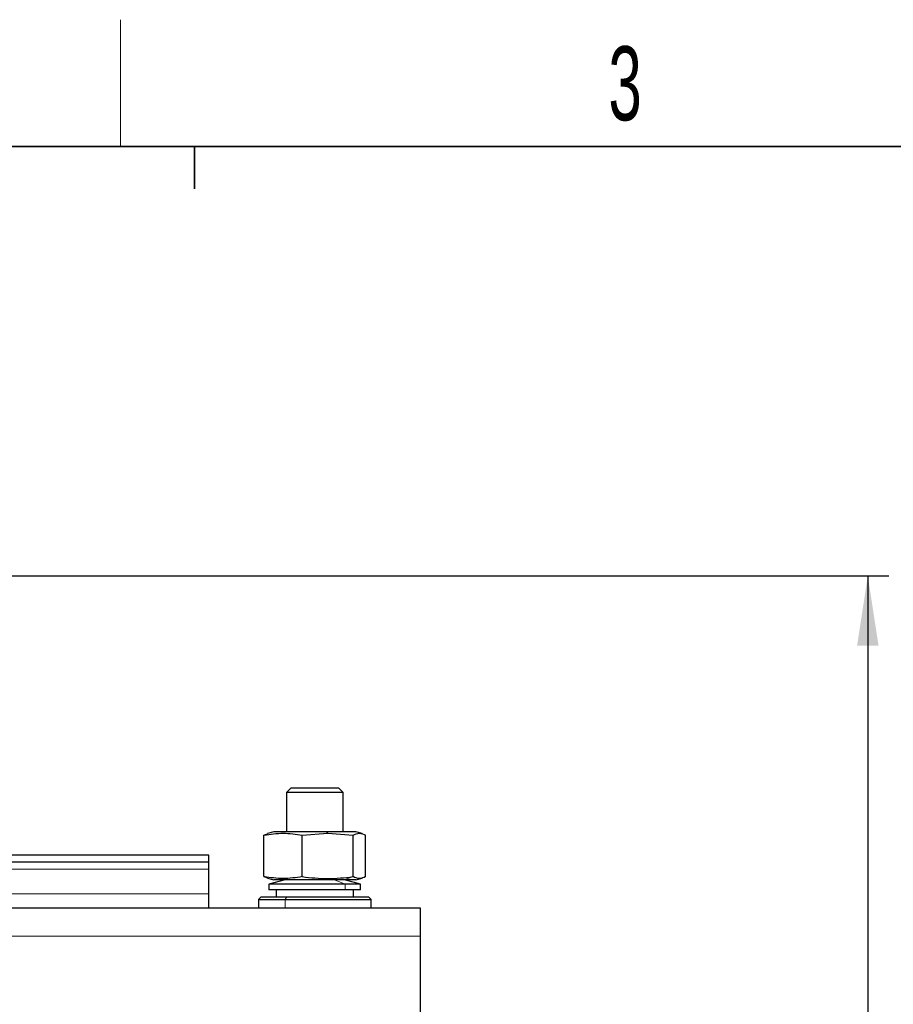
# Model space of a CAD drawing. Header units: millimetres. Extents: x 5 to 418, y -47 to 292.
# Tile 17 of 46: x 117 to 158, y 242 to 288. Entities that reach past the tile are written whole.
import ezdxf

# ---------------------------------------------------------------- set-up
doc = ezdxf.new("R2010")
doc.units = ezdxf.units.MM
doc.layers.add('SLD-0', color=7, linetype='Continuous')
doc.styles.add('SLDTEXTSTYLE0', font='TXT', dxfattribs={"width": 0.605})
doc.dimstyles.new('SLDDIMSTYLE0', dxfattribs={"dimtxt": 3.5, "dimasz": 3.302, "dimexe": 0, "dimexo": 0.0625, "dimgap": 0.875, "dimtad": 1, "dimlfac": 3, "dimrnd": 1e-09, "dimzin": 12, "dimdsep": 46, "dimtxsty": 'SLDTEXTSTYLE0', "dimsah": 1, "dimcen": 0.09, "dimadec": 0, "dimazin": 3, "dimtfac": 1, "dimtofl": 0, "dimtmove": 0, "dimatfit": 3, "dimfxl": 1, "dimfrac": 2, "dimtolj": 1, "dimtzin": 12, "dimarcsym": 0})

# ---------------------------------------------------------------- blocks, each defined once
blk = doc.blocks.new('_D_1')
at = {"layer": 'SLD-0'}
for p, q in [((112.587, 262.205), (157.822, 262.205)), ((156.822, 262.205), (156.822, 171.038)), ((149.187, 171.038), (157.822, 171.038))]:
    blk.add_line(p, q, dxfattribs=at)
for points in [[(156.822, 262.205), (156.314, 258.903), (157.33, 258.903)], [(156.822, 171.038), (157.33, 174.34), (156.314, 174.34)]]:
    blk.add_solid(points, dxfattribs=at)
at = {"layer": 'SLD-0', "insert": (152.311, 210.606), "char_height": 3.5, "attachment_point": 1, "rotation": 90, "style": 'SLDTEXTSTYLE0'}
blk.add_mtext('273,5', dxfattribs=at)

msp = doc.modelspace()

# ---------------------------------------------------------------- linework, layer by layer
at = {"color": 7, "linetype": 'Continuous', "lineweight": 25}
for p, q in [((129.5538, 252.1714), (129.3538, 251.9714)), ((129.3538, 251.9714), (129.3538, 250.1047)), ((132.0205, 251.9714), (129.3538, 251.9714)), ((131.8205, 252.1714), (129.5538, 252.1714)), ((132.0205, 251.9714), (131.8205, 252.1714)), ((132.0205, 250.1047), (132.0205, 251.9714)), ((128.4572, 250.0043), (128.286, 249.9524)), ((128.286, 247.9904), (128.286, 249.9524)), ((128.7538, 250.1047), (128.452, 250.0238)), ((131.2303, 250.1047), (128.7538, 250.1047)), ((130.0953, 249.9524), (131.2958, 250.0422)), ((130.0953, 247.9904), (130.0953, 249.9524)), ((132.6205, 250.1047), (131.2303, 250.1047)), ((131.2958, 250.0422), (132.4964, 249.9524)), ((132.4964, 247.9904), (132.4964, 249.9524)), ((132.9223, 250.0238), (132.6205, 250.1047)), ((133.0883, 247.9904), (133.0883, 249.9524)), ((125.6871, 249.0047), (115.7538, 249.0047)), ((125.6871, 248.6714), (115.7538, 248.6714)), ((125.6871, 248.6714), (125.6871, 249.0047)), ((125.6871, 248.338), (125.6871, 248.6714)), ((125.6871, 247.1714), (125.6871, 248.338)), ((128.286, 247.9904), (128.4572, 247.9384)), ((128.452, 247.9189), (128.7538, 247.838)), ((129.2871, 247.838), (128.5205, 247.638)), ((128.5205, 247.638), (128.5205, 247.3714)), ((132.1243, 247.638), (128.5205, 247.638)), ((132.0852, 247.838), (128.7538, 247.838)), ((132.6205, 247.838), (132.0852, 247.838)), ((132.8538, 247.638), (132.0871, 247.838)), ((132.8538, 247.638), (132.1243, 247.638)), ((132.6205, 247.838), (132.9223, 247.9189)), ((132.8538, 247.3714), (132.8538, 247.638)), ((125.6871, 246.5047), (125.6871, 247.1714)), ((132.1243, 247.3714), (128.5205, 247.3714)), ((128.8538, 247.3714), (128.8538, 247.038)), ((132.8538, 247.3714), (132.1243, 247.3714)), ((132.5205, 247.038), (132.5205, 247.3714)), ((128.1538, 247.038), (128.0205, 246.9047)), ((128.0205, 246.9047), (128.0205, 246.5047)), ((128.0205, 246.9047), (129.2891, 246.9047)), ((128.1538, 247.038), (129.359, 247.038)), ((129.2891, 246.9047), (133.3538, 246.9047)), ((129.359, 247.038), (133.2205, 247.038)), ((133.3538, 246.9047), (133.2205, 247.038)), ((133.3538, 246.5047), (133.3538, 246.9047)), ((135.6871, 246.5047), (65.6871, 246.5047)), ((135.6871, 245.1714), (135.6871, 246.5047)), ((135.6871, 232.5047), (135.6871, 245.1714))]:
    msp.add_line(p, q, dxfattribs=at)
at = {"color": 7, "linetype": 'Continuous', "lineweight": 18}
for p, q in [((131.2303, 250.1047), (131.2958, 250.0422)), ((125.6871, 248.338), (115.7538, 248.338)), ((131.6158, 247.838), (132.1243, 247.638)), ((132.0852, 247.838), (132.4964, 247.9904)), ((132.1243, 247.638), (132.1243, 247.3714)), ((125.6871, 247.1714), (115.7538, 247.1714)), ((129.359, 247.038), (129.2891, 246.9047)), ((129.2891, 246.5047), (129.2891, 246.9047)), ((135.6871, 245.1714), (65.6871, 245.1714))]:
    msp.add_line(p, q, dxfattribs=at)
at = {"color": 7, "linetype": 'Continuous', "lineweight": 25}
for points, knots in [([(128.286, 249.9524), (128.5876, 249.9973), (129.1907, 250.0871), (129.7937, 249.9973), (130.0953, 249.9524)], [0, 0, 0, 0, 0.4999949, 1, 1, 1, 1]), ([(132.4964, 249.9524), (132.595, 249.9973), (132.7923, 250.0871), (132.9896, 249.9973), (133.0883, 249.9524)], [0, 0, 0, 0, 0.4999949, 1, 1, 1, 1]), ([(130.0953, 247.9904), (129.7937, 247.9455), (129.1907, 247.8557), (128.5876, 247.9455), (128.286, 247.9904)], [0, 0, 0, 0, 0.4999949, 1, 1, 1, 1]), ([(130.0953, 247.9904), (130.4962, 247.9454), (131.2965, 247.8557), (132.0969, 247.9455), (132.4964, 247.9904)], [0, 0, 0, 0, 0.5008729, 1, 1, 1, 1]), ([(133.0883, 247.9904), (132.9896, 247.9455), (132.7923, 247.8557), (132.595, 247.9455), (132.4964, 247.9904)], [0, 0, 0, 0, 0.4999949, 1, 1, 1, 1])]:
    msp.add_open_spline(points, degree=3, knots=knots, dxfattribs=at)
at = {"layer": 'SLD-0', "lineweight": 18}
msp.add_line((121.5, 282.5), (121.5, 288.5), dxfattribs=at)
at = {"layer": 'SLD-0', "lineweight": 35}
msp.add_line((408, 282.5), (26, 282.5), dxfattribs=at)
at = {"layer": 'SLD-0'}
for p, q in [((125, 280.5), (125, 282.5)), ((125, 282.5), (125, 280.5))]:
    msp.add_line(p, q, dxfattribs=at)

# ---------------------------------------------------------------- texts
at = {"layer": 'SLD-0', "insert": (145.3527, 287.243), "char_height": 3.5, "attachment_point": 2, "style": 'SLDTEXTSTYLE0'}
msp.add_mtext('3', dxfattribs=at)

# ---------------------------------------------------------------- dimensions: what is measured, and where the dimension line sits
at = {"layer": 'SLD-0'}
dim = msp.add_linear_dim(base=(156.8224, 171.038), p1=(112.5871, 262.2047), p2=(149.1871, 171.038), angle=90, dimstyle='SLDDIMSTYLE0', dxfattribs=at)
dim.commit()
dim.dimension.update_dxf_attribs({"geometry": '_D_1', "text_midpoint": (156.8224, 216.6214), "dimtype": 160})

doc.saveas('drawing.dxf')
